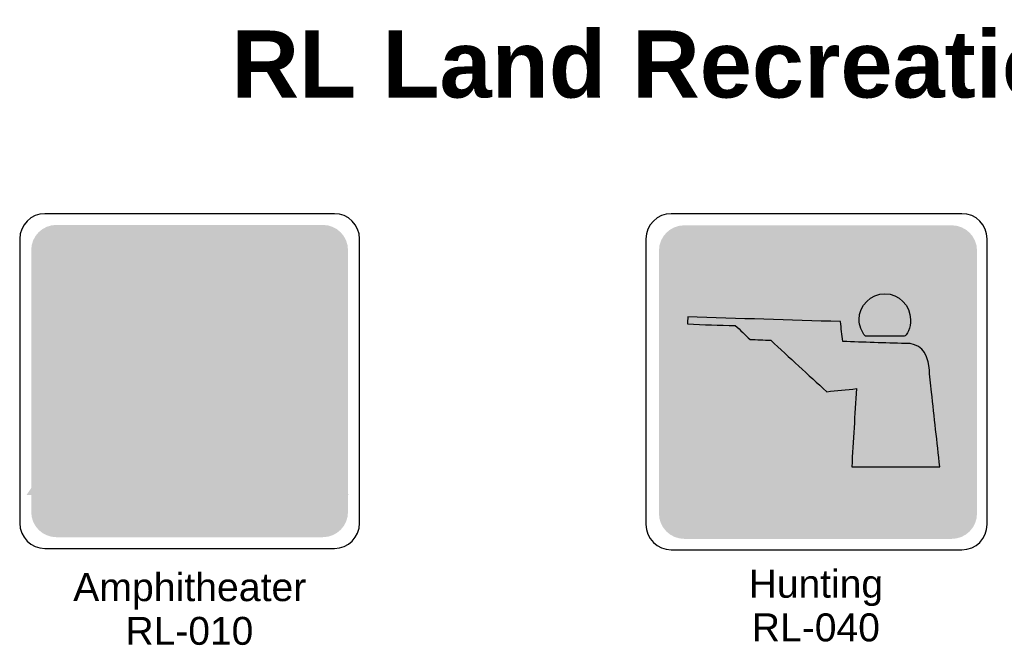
# Model space of a CAD drawing. Header units: feet. Extents: x 0.6 to 7.7, y 0 to 10.3.
# Tile 18 of 19: x 1.3 to 4.8, y 8.1 to 10.3. Entities that reach past the tile are written whole.
import ezdxf
from ezdxf.enums import TextEntityAlignment as Align

# ---------------------------------------------------------------- set-up
doc = ezdxf.new("R2010")
doc.units = ezdxf.units.FT
doc.header["$MEASUREMENT"] = 0
doc.layers.add('Sign', color=7, linetype='Continuous')
doc.styles.add('ARIAL', font='arial.ttf')
doc.styles.add('ARIAL B', font='arialbd.ttf')
doc.styles.add('FHWA SERIES RL', font='txt')

msp = doc.modelspace()

# ---------------------------------------------------------------- hatches: boundary and pattern name
at = {"layer": 'Sign', "true_color": 0x8e4700}
h = msp.add_hatch(color=34, dxfattribs=at)
edge = h.paths.add_edge_path(flags=0)
edge.add_spline(control_points=[(1.3818, 9.5734), (1.3818, 9.5734), (2.3321, 9.5734), (2.3321, 9.5734), (2.3817, 9.5734), (2.4219, 9.5332), (2.4219, 9.4836), (2.4219, 9.4836), (2.4219, 8.55), (2.4219, 8.55), (2.4219, 8.5004), (2.3817, 8.4602), (2.3321, 8.4602), (2.3321, 8.4602), (1.3818, 8.4602), (1.3818, 8.4602), (1.3323, 8.4602), (1.2921, 8.5004), (1.2921, 8.55), (1.2921, 8.55), (1.2921, 9.4836), (1.2921, 9.4836), (1.2921, 9.5332), (1.3323, 9.5734), (1.3818, 9.5734)], knot_values=[0, 0, 0, 0, 1, 1, 1, 2, 2, 2, 3, 3, 3, 4, 4, 4, 5, 5, 5, 6, 6, 6, 7, 7, 7, 8, 8, 8, 8], degree=3, periodic=0)
h = msp.add_hatch(color=34, dxfattribs=at)
edge = h.paths.add_edge_path(flags=0)
edge.add_spline(control_points=[(3.621, 9.5719), (3.621, 9.5719), (4.5751, 9.5719), (4.5751, 9.5719), (4.6248, 9.5719), (4.6652, 9.5315), (4.6652, 9.4818), (4.6652, 9.4818), (4.6652, 8.5444), (4.6652, 8.5444), (4.6652, 8.4947), (4.6248, 8.4543), (4.5751, 8.4543), (4.5751, 8.4543), (3.621, 8.4543), (3.621, 8.4543), (3.5713, 8.4543), (3.5309, 8.4947), (3.5309, 8.5444), (3.5309, 8.5444), (3.5309, 9.4818), (3.5309, 9.4818), (3.5309, 9.5315), (3.5713, 9.5719), (3.621, 9.5719)], knot_values=[0, 0, 0, 0, 1, 1, 1, 2, 2, 2, 3, 3, 3, 4, 4, 4, 5, 5, 5, 6, 6, 6, 7, 7, 7, 8, 8, 8, 8], degree=3, periodic=0)
at = {"layer": 'Sign', "true_color": 0xffffff}
h = msp.add_hatch(color=7, dxfattribs=at)
edge = h.paths.add_edge_path(flags=0)
edge.add_spline(control_points=[(4.4059, 9.1766), (4.4142, 9.1766), (4.4295, 9.2085), (4.4281, 9.2363), (4.4267, 9.2863), (4.3878, 9.328), (4.3364, 9.328), (4.2864, 9.328), (4.2447, 9.2863), (4.2447, 9.2363), (4.2447, 9.2141), (4.2531, 9.1932), (4.267, 9.1766), (4.267, 9.1766), (4.4059, 9.1766), (4.4059, 9.1766)], knot_values=[0, 0, 0, 0, 1, 1, 1, 2, 2, 2, 3, 3, 3, 4, 4, 4, 5, 5, 5, 5], degree=3, periodic=0)
h = msp.add_hatch(color=7, dxfattribs=at)
edge = h.paths.add_edge_path(flags=0)
edge.add_spline(control_points=[(4.4059, 9.1766), (4.4142, 9.1766), (4.4295, 9.2085), (4.4281, 9.2363), (4.4267, 9.2863), (4.3878, 9.328), (4.3364, 9.328), (4.2864, 9.328), (4.2447, 9.2863), (4.2447, 9.2363), (4.2447, 9.2141), (4.2531, 9.1932), (4.267, 9.1766), (4.267, 9.1766), (4.4059, 9.1766), (4.4059, 9.1766)], knot_values=[0, 0, 0, 0, 1, 1, 1, 2, 2, 2, 3, 3, 3, 4, 4, 4, 5, 5, 5, 5], degree=3, periodic=0)
h = msp.add_hatch(color=7, dxfattribs=at)
edge = h.paths.add_edge_path(flags=0)
edge.add_spline(control_points=[(4.2184, 8.7155), (4.2239, 8.8085), (4.2295, 8.9016), (4.235, 8.9946), (4.2003, 8.9905), (4.1642, 8.9877), (4.1295, 8.9835), (4.0628, 9.0446), (3.9961, 9.1057), (3.9295, 9.1669), (3.9045, 9.1682), (3.8809, 9.1696), (3.8559, 9.1696), (3.8378, 9.1863), (3.8211, 9.203), (3.8031, 9.2196), (3.7461, 9.221), (3.6892, 9.2224), (3.6322, 9.2252), (3.6322, 9.2335), (3.6336, 9.2419), (3.6336, 9.2502), (3.8142, 9.2446), (3.9961, 9.2391), (4.1781, 9.2335), (4.1809, 9.2099), (4.1836, 9.1863), (4.1864, 9.1627), (4.2614, 9.1599), (4.335, 9.1571), (4.41, 9.1557), (4.4586, 9.1571), (4.4878, 9.1294), (4.4947, 9.0696), (4.4961, 9.0405), (4.4989, 9.0113), (4.5031, 8.9821), (4.5128, 8.8932), (4.5225, 8.8044), (4.5322, 8.7155), (4.4281, 8.7155), (4.3225, 8.7155), (4.2184, 8.7155)], knot_values=[0, 0, 0, 0, 1, 1, 1, 2, 2, 2, 3, 3, 3, 4, 4, 4, 5, 5, 5, 6, 6, 6, 7, 7, 7, 8, 8, 8, 9, 9, 9, 10, 10, 10, 11, 11, 11, 12, 12, 12, 13, 13, 13, 14, 14, 14, 14], degree=3, periodic=0)
h = msp.add_hatch(color=7, dxfattribs=at)
edge = h.paths.add_edge_path(flags=0)
edge.add_spline(control_points=[(4.2184, 8.7107), (4.2239, 8.8037), (4.2295, 8.8968), (4.235, 8.9898), (4.2003, 8.9857), (4.1642, 8.9829), (4.1295, 8.9787), (4.0628, 9.0398), (3.9961, 9.1009), (3.9295, 9.162), (3.9045, 9.1634), (3.8809, 9.1648), (3.8559, 9.1648), (3.8378, 9.1815), (3.8211, 9.1982), (3.8031, 9.2148), (3.7461, 9.2162), (3.6892, 9.2176), (3.6322, 9.2204), (3.6322, 9.2287), (3.6336, 9.237), (3.6336, 9.2454), (3.8142, 9.2398), (3.9961, 9.2343), (4.1781, 9.2287), (4.1809, 9.2051), (4.1836, 9.1815), (4.1864, 9.1579), (4.2614, 9.1551), (4.335, 9.1523), (4.41, 9.1509), (4.4586, 9.1523), (4.4878, 9.1245), (4.4947, 9.0648), (4.4961, 9.0357), (4.4989, 9.0065), (4.5031, 8.9773), (4.5128, 8.8884), (4.5225, 8.7995), (4.5322, 8.7107), (4.4281, 8.7107), (4.3225, 8.7107), (4.2184, 8.7107)], knot_values=[0, 0, 0, 0, 1, 1, 1, 2, 2, 2, 3, 3, 3, 4, 4, 4, 5, 5, 5, 6, 6, 6, 7, 7, 7, 8, 8, 8, 9, 9, 9, 10, 10, 10, 11, 11, 11, 12, 12, 12, 13, 13, 13, 14, 14, 14, 14], degree=3, periodic=0)

# ---------------------------------------------------------------- linework, layer by layer
at = {"layer": 'Sign', "color": 18, "lineweight": -3, "true_color": 0x000000}
for points in [[(1.3407, 9.6134), (1.3407, 9.6134), (2.3732, 9.6134), (2.3732, 9.6134), (2.4228, 9.6134), (2.463, 9.5732), (2.463, 9.5237), (2.463, 9.5237), (2.463, 8.5099), (2.463, 8.5099), (2.463, 8.4604), (2.4228, 8.4201), (2.3732, 8.4201), (2.3732, 8.4201), (1.3407, 8.4201), (1.3407, 8.4201), (1.2912, 8.4201), (1.251, 8.4604), (1.251, 8.5099), (1.251, 8.5099), (1.251, 9.5237), (1.251, 9.5237), (1.251, 9.5732), (1.2912, 9.6134), (1.3407, 9.6134)], [(3.5747, 9.6134), (3.5747, 9.6134), (4.6113, 9.6134), (4.6113, 9.6134), (4.661, 9.6134), (4.7014, 9.5731), (4.7014, 9.5233), (4.7014, 9.5233), (4.7014, 8.5055), (4.7014, 8.5055), (4.7014, 8.4558), (4.661, 8.4154), (4.6113, 8.4154), (4.6113, 8.4154), (3.5747, 8.4154), (3.5747, 8.4154), (3.525, 8.4154), (3.4846, 8.4558), (3.4846, 8.5055), (3.4846, 8.5055), (3.4846, 9.5233), (3.4846, 9.5233), (3.4846, 9.5731), (3.525, 9.6134), (3.5747, 9.6134)]]:
    msp.add_open_spline(points, degree=3, knots=[0, 0, 0, 0, 1, 1, 1, 2, 2, 2, 3, 3, 3, 4, 4, 4, 5, 5, 5, 6, 6, 6, 7, 7, 7, 8, 8, 8, 8], dxfattribs=at)
at = {"layer": 'Sign', "color": 7, "lineweight": -3, "true_color": 0xffffff}
for points, knots in [([(4.4059, 9.1766), (4.4142, 9.1766), (4.4295, 9.2085), (4.4281, 9.2363), (4.4267, 9.2863), (4.3878, 9.328), (4.3364, 9.328), (4.2864, 9.328), (4.2447, 9.2863), (4.2447, 9.2363), (4.2447, 9.2141), (4.2531, 9.1932), (4.267, 9.1766), (4.267, 9.1766), (4.4059, 9.1766), (4.4059, 9.1766)], [0, 0, 0, 0, 1, 1, 1, 2, 2, 2, 3, 3, 3, 4, 4, 4, 5, 5, 5, 5]), ([(4.2184, 8.7107), (4.2239, 8.8037), (4.2295, 8.8968), (4.235, 8.9898), (4.2003, 8.9857), (4.1642, 8.9829), (4.1295, 8.9787), (4.0628, 9.0398), (3.9961, 9.1009), (3.9295, 9.162), (3.9045, 9.1634), (3.8809, 9.1648), (3.8559, 9.1648), (3.8378, 9.1815), (3.8211, 9.1982), (3.8031, 9.2148), (3.7461, 9.2162), (3.6892, 9.2176), (3.6322, 9.2204), (3.6322, 9.2287), (3.6336, 9.237), (3.6336, 9.2454), (3.8142, 9.2398), (3.9961, 9.2343), (4.1781, 9.2287), (4.1809, 9.2051), (4.1836, 9.1815), (4.1864, 9.1579), (4.2614, 9.1551), (4.335, 9.1523), (4.41, 9.1509), (4.4586, 9.1523), (4.4878, 9.1245), (4.4947, 9.0648), (4.4961, 9.0357), (4.4989, 9.0065), (4.5031, 8.9773), (4.5128, 8.8884), (4.5225, 8.7995), (4.5322, 8.7107), (4.4281, 8.7107), (4.3225, 8.7107), (4.2184, 8.7107)], [0, 0, 0, 0, 1, 1, 1, 2, 2, 2, 3, 3, 3, 4, 4, 4, 5, 5, 5, 6, 6, 6, 7, 7, 7, 8, 8, 8, 9, 9, 9, 10, 10, 10, 11, 11, 11, 12, 12, 12, 13, 13, 13, 14, 14, 14, 14])]:
    msp.add_open_spline(points, degree=3, knots=knots, dxfattribs=at)

# ---------------------------------------------------------------- texts
at = {"layer": 'Sign', "color": 18, "true_color": 0x000000}
for s, height, style, p, p2 in [('RL Land Recreation Plates', 0.239173, 'ARIAL B', (2.006, 10.0272), (6.2393, 10.0272)), ('Amphitheater', 0.099836, 'ARIAL', (1.4417, 8.2323), (2.2732, 8.2323)), ('Hunting', 0.09951, 'ARIAL', (3.851, 8.2445), (4.3302, 8.2445)), ('RL-010', 0.09945, 'ARIAL', (1.6285, 8.0767), (2.0842, 8.0767)), ('RL-040', 0.09973, 'ARIAL', (3.8621, 8.0889), (4.319, 8.0889))]:
    msp.add_text(s, height=height, dxfattribs=dict(at, style=style)).set_placement(p, p2, align=Align.ALIGNED)
at = {"layer": 'Sign', "color": 7, "true_color": 0xffffff, "style": 'FHWA SERIES RL'}
msp.add_text('A', height=0.7233, dxfattribs=at).set_placement((1.2723, 8.6112), (2.4278, 8.6112), align=Align.ALIGNED)

doc.saveas('drawing.dxf')
